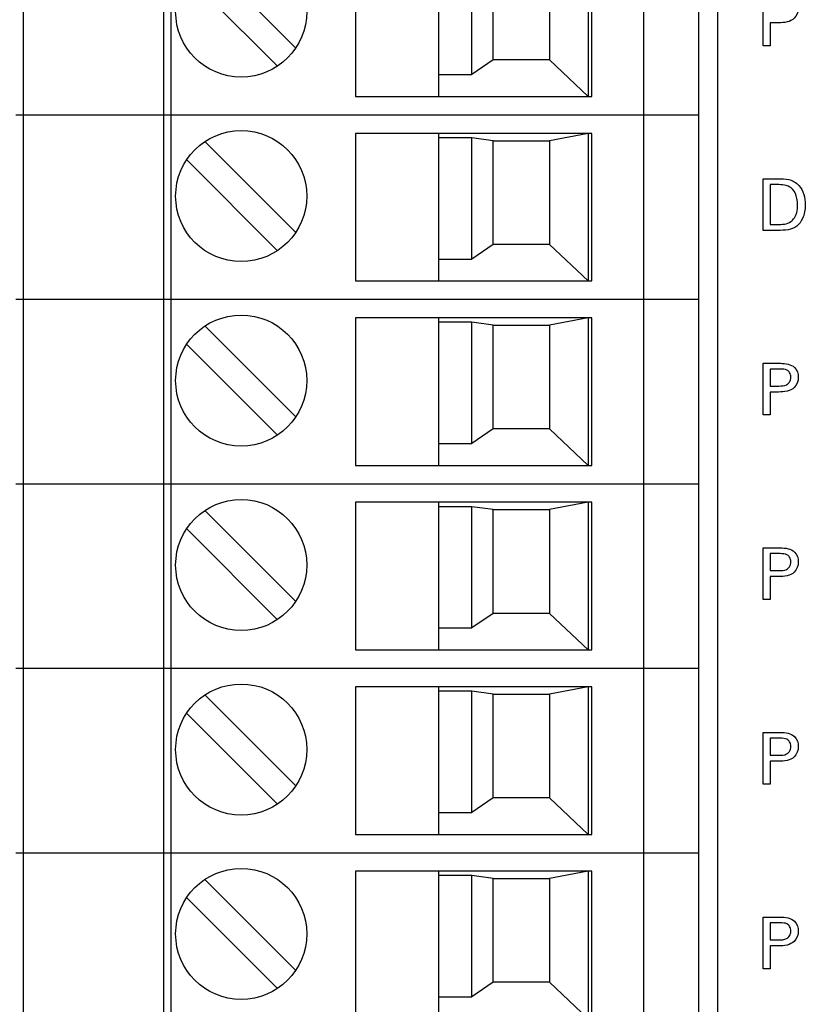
# Model space of a CAD drawing. Header units: inches. Extents: x 0 to 34, y 0 to 22.
# Tile 69 of 119: x 18.1 to 18.9, y 14.3 to 15.3. Entities that reach past the tile are written whole.
import ezdxf

# ---------------------------------------------------------------- set-up
doc = ezdxf.new("R2010")
doc.units = ezdxf.units.IN
doc.header["$LTSCALE"] = 1.87
doc.header["$MEASUREMENT"] = 0
doc.layers.get('0').update_dxf_attribs({"linetype": 'CONTINUOUS'})
doc.layers.add('DATUMCURVES', color=7, linetype='CONTINUOUS')
doc.layers.add('DIMENSIONS', color=7, linetype='CONTINUOUS')
doc.styles.get("Standard").update_dxf_attribs({"font": 'txt', "width": 0.8})
doc.dimstyles.new('DIMSTYLE_1', dxfattribs={"dimtxt": 0.125, "dimasz": 0.18, "dimexe": 0.18, "dimexo": 0.0625, "dimgap": 0.09, "dimtad": 0, "dimtih": 1, "dimtoh": 1, "dimdec": 3, "dimzin": 4, "dimdsep": 46, "dimtxsty": 'STANDARD', "dimblk": '_FILLED', "dimblk1": '_FILLED', "dimblk2": '_FILLED', "dimcen": 0.09, "dimadec": 0, "dimazin": 0, "dimtp": 0.001, "dimtm": 0.001, "dimtfac": 1, "dimtdec": 3, "dimtofl": 0, "dimtmove": 0, "dimatfit": 3, "dimldrblk": '_FILLED', "dimfxl": 1, "dimtolj": 1, "dimtzin": 4, "dimarcsym": 0})

# ---------------------------------------------------------------- blocks, each defined once
blk = doc.blocks.new('_FILLED')
at = {"color": 0, "linetype": 'BYBLOCK'}
blk.add_solid([(0, 0), (-1, 0.1736), (-1, -0.1736)], dxfattribs=at)
blk = doc.blocks.new('*D24')
at = {"layer": 'DIMENSIONS', "color": 2, "linetype": 'CONTINUOUS'}
for p, q in [((18.7996, 16.1229), (20.5474, 16.1229)), ((20.4224, 16.1229), (20.4224, 13.0865)), ((20.4224, 10.1189), (20.4224, 12.8365)), ((18.8587, 10.1189), (20.5474, 10.1189))]:
    blk.add_line(p, q, dxfattribs=at)
at = {"layer": 'DIMENSIONS', "color": 2, "linetype": 'CONTINUOUS', "xscale": 0.18, "yscale": 0.18, "zscale": 0.18}
for p, rotation in [((20.4224, 16.1229), 90), ((20.4224, 10.1189), 270)]:
    blk.add_blockref('_FILLED', p, dxfattribs=dict(at, rotation=rotation))
at = {"layer": 'DIMENSIONS', "color": 2, "linetype": 'CONTINUOUS', "width": 0.8}
for s, p in [('[', (20.3849, 12.899)), (']', (20.9849, 12.899)), ('6.004', (19.7599, 12.899)), ('152.5', (20.4849, 12.899))]:
    blk.add_text(s, height=0.125, dxfattribs=at).set_placement(p)

msp = doc.modelspace()

# ---------------------------------------------------------------- linework, layer by layer
at = {"color": 7, "linetype": 'CONTINUOUS'}
for p, q in [((18.8162, 10.0989), (18.8162, 16.1429)), ((18.0757, 10.1189), (18.0757, 16.1229)), ((18.2253, 16.1229), (18.2253, 10.1189)), ((18.2332, 10.1189), (18.2332, 16.1229)), ((18.7371, 16.1229), (18.7371, 10.1189)), ((18.7962, 10.1189), (18.7962, 16.1229)), ((18.43, 15.4142), (18.43, 15.2567)), ((18.5186, 15.2567), (18.5186, 15.4142)), ((18.6781, 15.4142), (18.6781, 15.2567)), ((18.682, 15.2567), (18.682, 15.4142)), ((18.366, 15.3087), (18.2695, 15.4052)), ((18.5541, 15.2801), (18.5541, 15.4095)), ((18.5768, 15.2957), (18.5768, 15.4063)), ((18.6367, 15.4063), (18.6367, 15.2957)), ((18.3465, 15.2893), (18.25, 15.3857)), ((18.5768, 15.2957), (18.5541, 15.2801)), ((18.6367, 15.2957), (18.5768, 15.2957)), ((18.6781, 15.2567), (18.6367, 15.2957)), ((18.5186, 15.2801), (18.5541, 15.2801)), ((18.43, 15.2567), (18.682, 15.2567)), ((18.0678, 15.237), (18.7962, 15.237)), ((18.682, 15.2173), (18.43, 15.2173)), ((18.43, 15.2173), (18.43, 15.0599)), ((18.5186, 15.0599), (18.5186, 15.2173)), ((18.6781, 15.2173), (18.6367, 15.2095)), ((18.6781, 15.2173), (18.6781, 15.0599)), ((18.682, 15.0599), (18.682, 15.2173)), ((18.366, 15.1118), (18.2695, 15.2083)), ((18.5541, 15.2126), (18.5186, 15.2126)), ((18.5768, 15.2095), (18.5541, 15.2126)), ((18.5541, 15.0832), (18.5541, 15.2126)), ((18.5768, 15.2095), (18.6367, 15.2095)), ((18.5768, 15.0988), (18.5768, 15.2095)), ((18.6367, 15.2095), (18.6367, 15.0988)), ((18.3465, 15.0924), (18.25, 15.1889)), ((18.5768, 15.0988), (18.5541, 15.0832)), ((18.6367, 15.0988), (18.5768, 15.0988)), ((18.6781, 15.0599), (18.6367, 15.0988)), ((18.5186, 15.0832), (18.5541, 15.0832)), ((18.43, 15.0599), (18.682, 15.0599)), ((18.0678, 15.0402), (18.7962, 15.0402)), ((18.682, 15.0205), (18.43, 15.0205)), ((18.43, 15.0205), (18.43, 14.863)), ((18.5186, 14.863), (18.5186, 15.0205)), ((18.5541, 15.0158), (18.5186, 15.0158)), ((18.5768, 15.0126), (18.5541, 15.0158)), ((18.5541, 14.8864), (18.5541, 15.0158)), ((18.6781, 15.0205), (18.6367, 15.0126)), ((18.6781, 15.0205), (18.6781, 14.863)), ((18.682, 14.863), (18.682, 15.0205)), ((18.366, 14.915), (18.2695, 15.0115)), ((18.5768, 15.0126), (18.6367, 15.0126)), ((18.5768, 14.902), (18.5768, 15.0126)), ((18.6367, 15.0126), (18.6367, 14.902)), ((18.3465, 14.8956), (18.25, 14.992)), ((18.5768, 14.902), (18.5541, 14.8864)), ((18.6367, 14.902), (18.5768, 14.902)), ((18.6781, 14.863), (18.6367, 14.902)), ((18.5186, 14.8864), (18.5541, 14.8864)), ((18.43, 14.863), (18.682, 14.863)), ((18.0678, 14.8433), (18.7962, 14.8433)), ((18.366, 14.7181), (18.2695, 14.8146)), ((18.682, 14.8236), (18.43, 14.8236)), ((18.43, 14.8236), (18.43, 14.6662)), ((18.5186, 14.6662), (18.5186, 14.8236)), ((18.5541, 14.8189), (18.5186, 14.8189)), ((18.5768, 14.8158), (18.5541, 14.8189)), ((18.5541, 14.6895), (18.5541, 14.8189)), ((18.5768, 14.8158), (18.6367, 14.8158)), ((18.5768, 14.7051), (18.5768, 14.8158)), ((18.6781, 14.8236), (18.6367, 14.8158)), ((18.6367, 14.8158), (18.6367, 14.7051)), ((18.6781, 14.8236), (18.6781, 14.6662)), ((18.682, 14.6662), (18.682, 14.8236)), ((18.3465, 14.6987), (18.25, 14.7952)), ((18.5768, 14.7051), (18.5541, 14.6895)), ((18.6367, 14.7051), (18.5768, 14.7051)), ((18.6781, 14.6662), (18.6367, 14.7051)), ((18.5186, 14.6895), (18.5541, 14.6895)), ((18.43, 14.6662), (18.682, 14.6662)), ((18.0678, 14.6465), (18.7962, 14.6465)), ((18.682, 14.6268), (18.43, 14.6268)), ((18.43, 14.6268), (18.43, 14.4693)), ((18.5186, 14.4693), (18.5186, 14.6268)), ((18.6781, 14.6268), (18.6367, 14.6189)), ((18.6781, 14.6268), (18.6781, 14.4693)), ((18.682, 14.4693), (18.682, 14.6268)), ((18.366, 14.5213), (18.2695, 14.6178)), ((18.5541, 14.6221), (18.5186, 14.6221)), ((18.5768, 14.6189), (18.5541, 14.6221)), ((18.5541, 14.4927), (18.5541, 14.6221)), ((18.5768, 14.6189), (18.6367, 14.6189)), ((18.5768, 14.5083), (18.5768, 14.6189)), ((18.6367, 14.6189), (18.6367, 14.5083)), ((18.3465, 14.5019), (18.25, 14.5983)), ((18.5768, 14.5083), (18.5541, 14.4927)), ((18.6367, 14.5083), (18.5768, 14.5083)), ((18.6781, 14.4693), (18.6367, 14.5083)), ((18.5186, 14.4927), (18.5541, 14.4927)), ((18.43, 14.4693), (18.682, 14.4693)), ((18.0678, 14.4496), (18.7962, 14.4496)), ((18.682, 14.4299), (18.43, 14.4299)), ((18.43, 14.4299), (18.43, 14.2725)), ((18.5186, 14.2725), (18.5186, 14.4299)), ((18.6781, 14.4299), (18.6367, 14.4221)), ((18.6781, 14.4299), (18.6781, 14.2725)), ((18.682, 14.2725), (18.682, 14.4299)), ((18.366, 14.3244), (18.2695, 14.4209)), ((18.5541, 14.4252), (18.5186, 14.4252)), ((18.5768, 14.4221), (18.5541, 14.4252)), ((18.5541, 14.2958), (18.5541, 14.4252)), ((18.5768, 14.4221), (18.6367, 14.4221)), ((18.5768, 14.3114), (18.5768, 14.4221)), ((18.6367, 14.4221), (18.6367, 14.3114)), ((18.3465, 14.305), (18.25, 14.4015)), ((18.5768, 14.3114), (18.5541, 14.2958)), ((18.6367, 14.3114), (18.5768, 14.3114)), ((18.6781, 14.2725), (18.6367, 14.3114)), ((18.5186, 14.2958), (18.5541, 14.2958))]:
    msp.add_line(p, q, dxfattribs=at)
for centre in [(18.308, 15.3472), (18.308, 15.1504), (18.308, 14.9535), (18.308, 14.7567), (18.308, 14.5598), (18.308, 14.363)]:
    msp.add_circle(centre, 0.0699, dxfattribs=at)
at = {"layer": 'DATUMCURVES', "color": 40, "linetype": 'CONTINUOUS'}
for points, knots in [([(18.8646, 15.3108, 0.8645), (18.8646, 15.3137, 0.8645), (18.8646, 15.3321, 0.8645), (18.8646, 15.3504, 0.8645), (18.8646, 15.366, 0.8645)], [0, 0, 0, 0, 0.15625, 1, 1, 1, 1]), ([(18.883, 15.366, 0.8645), (18.8883, 15.366, 0.8645), (18.8989, 15.3645, 0.8645), (18.9036, 15.3507, 0.8645), (18.8982, 15.3367, 0.8645), (18.8869, 15.3353, 0.8645), (18.8811, 15.3353, 0.8645)], [0, 0, 0, 0, 0.279744, 0.483798, 0.691031, 1, 1, 1, 1]), ([(18.8722, 15.3353, 0.8645), (18.8722, 15.334, 0.8645), (18.8722, 15.3259, 0.8645), (18.8722, 15.3177, 0.8645), (18.8722, 15.3108, 0.8645)], [0, 0, 0, 0, 0.15625, 1, 1, 1, 1]), ([(18.8646, 15.1689, 0.8645), (18.8654, 15.1689, 0.8645), (18.8707, 15.1689, 0.8645), (18.876, 15.1689, 0.8645), (18.8805, 15.1689, 0.8645)], [0, 0, 0, 0, 0.15625, 1, 1, 1, 1]), ([(18.8646, 15.1138, 0.8645), (18.8646, 15.1167, 0.8645), (18.8646, 15.1351, 0.8645), (18.8646, 15.1534, 0.8645), (18.8646, 15.1689, 0.8645)], [0, 0, 0, 0, 0.15625, 1, 1, 1, 1]), ([(18.8722, 15.1626, 0.8645), (18.8722, 15.1604, 0.8645), (18.8722, 15.1462, 0.8645), (18.8722, 15.132, 0.8645), (18.8722, 15.1201, 0.8645)], [0, 0, 0, 0, 0.15625, 1, 1, 1, 1]), ([(18.8805, 15.1689, 0.8645), (18.8844, 15.1689, 0.8645), (18.8925, 15.1691, 0.8645), (18.9067, 15.1609, 0.8645), (18.9108, 15.1431, 0.8645), (18.908, 15.1275, 0.8645), (18.9011, 15.1175, 0.8645), (18.8909, 15.1136, 0.8645), (18.8838, 15.1138, 0.8645), (18.8801, 15.1138, 0.8645)], [0, 0, 0, 0, 0.126367, 0.260533, 0.498792, 0.659782, 0.770314, 0.878603, 1, 1, 1, 1]), ([(18.9014, 15.1406, 0.8645), (18.9014, 15.143, 0.8645), (18.9008, 15.149, 0.8645), (18.8967, 15.1605, 0.8645), (18.8865, 15.1626, 0.8645), (18.8814, 15.1626, 0.8645)], [0, 0, 0, 0, 0.21546, 0.5418, 1, 1, 1, 1]), ([(18.8797, 15.1201, 0.8645), (18.8846, 15.1201, 0.8645), (18.8944, 15.1205, 0.8645), (18.9008, 15.1315, 0.8645), (18.9014, 15.1379, 0.8645), (18.9014, 15.1406, 0.8645)], [0, 0, 0, 0, 0.431606, 0.764956, 1, 1, 1, 1]), ([(18.8801, 15.1138, 0.8645), (18.8793, 15.1138, 0.8645), (18.8741, 15.1138, 0.8645), (18.8689, 15.1138, 0.8645), (18.8646, 15.1138, 0.8645)], [0, 0, 0, 0, 0.15625, 1, 1, 1, 1]), ([(18.8646, 14.9719, 0.8645), (18.8655, 14.9719, 0.8645), (18.8717, 14.9719, 0.8645), (18.8778, 14.9719, 0.8645), (18.883, 14.9719, 0.8645)], [0, 0, 0, 0, 0.15625, 1, 1, 1, 1]), ([(18.8646, 14.9168, 0.8645), (18.8646, 14.9197, 0.8645), (18.8646, 14.9381, 0.8645), (18.8646, 14.9564, 0.8645), (18.8646, 14.9719, 0.8645)], [0, 0, 0, 0, 0.15625, 1, 1, 1, 1]), ([(18.8722, 14.9658, 0.8645), (18.8722, 14.9648, 0.8645), (18.8722, 14.9588, 0.8645), (18.8722, 14.9528, 0.8645), (18.8722, 14.9477, 0.8645)], [0, 0, 0, 0, 0.15625, 1, 1, 1, 1]), ([(18.883, 14.9719, 0.8645), (18.8883, 14.9719, 0.8645), (18.8989, 14.9705, 0.8645), (18.9036, 14.9567, 0.8645), (18.8982, 14.9427, 0.8645), (18.8869, 14.9413, 0.8645), (18.8811, 14.9413, 0.8645)], [0, 0, 0, 0, 0.279747, 0.48383, 0.691048, 1, 1, 1, 1]), ([(18.8813, 14.9477, 0.8645), (18.8841, 14.9477, 0.8645), (18.8885, 14.9478, 0.8645), (18.8935, 14.9519, 0.8645), (18.8943, 14.957, 0.8645), (18.8936, 14.962, 0.8645), (18.8892, 14.9658, 0.8645), (18.8853, 14.9658, 0.8645), (18.8829, 14.9658, 0.8645)], [0, 0, 0, 0, 0.244821, 0.369303, 0.527814, 0.677729, 0.790959, 1, 1, 1, 1]), ([(18.8722, 14.9413, 0.8645), (18.8722, 14.94, 0.8645), (18.8722, 14.9319, 0.8645), (18.8722, 14.9237, 0.8645), (18.8722, 14.9168, 0.8645)], [0, 0, 0, 0, 0.15625, 1, 1, 1, 1]), ([(18.8646, 14.775, 0.8645), (18.8655, 14.775, 0.8645), (18.8717, 14.775, 0.8645), (18.8778, 14.775, 0.8645), (18.883, 14.775, 0.8645)], [0, 0, 0, 0, 0.15625, 1, 1, 1, 1]), ([(18.8646, 14.7198, 0.8645), (18.8646, 14.7227, 0.8645), (18.8646, 14.7411, 0.8645), (18.8646, 14.7594, 0.8645), (18.8646, 14.775, 0.8645)], [0, 0, 0, 0, 0.15625, 1, 1, 1, 1]), ([(18.883, 14.775, 0.8645), (18.8883, 14.775, 0.8645), (18.8989, 14.7735, 0.8645), (18.9036, 14.7597, 0.8645), (18.8982, 14.7457, 0.8645), (18.8869, 14.7443, 0.8645), (18.8811, 14.7443, 0.8645)], [0, 0, 0, 0, 0.279774, 0.483829, 0.691063, 1, 1, 1, 1]), ([(18.8722, 14.7688, 0.8645), (18.8722, 14.7678, 0.8645), (18.8722, 14.7618, 0.8645), (18.8722, 14.7558, 0.8645), (18.8722, 14.7507, 0.8645)], [0, 0, 0, 0, 0.15625, 1, 1, 1, 1]), ([(18.8813, 14.7507, 0.8645), (18.8841, 14.7507, 0.8645), (18.8885, 14.7508, 0.8645), (18.8935, 14.7549, 0.8645), (18.8943, 14.76, 0.8645), (18.8936, 14.765, 0.8645), (18.8892, 14.7688, 0.8645), (18.8853, 14.7688, 0.8645), (18.8829, 14.7688, 0.8645)], [0, 0, 0, 0, 0.244823, 0.369297, 0.527805, 0.677723, 0.790955, 1, 1, 1, 1]), ([(18.8722, 14.7443, 0.8645), (18.8722, 14.743, 0.8645), (18.8722, 14.7349, 0.8645), (18.8722, 14.7267, 0.8645), (18.8722, 14.7198, 0.8645)], [0, 0, 0, 0, 0.15625, 1, 1, 1, 1]), ([(18.8646, 14.578, 0.8645), (18.8655, 14.578, 0.8645), (18.8717, 14.578, 0.8645), (18.8778, 14.578, 0.8645), (18.883, 14.578, 0.8645)], [0, 0, 0, 0, 0.15625, 1, 1, 1, 1]), ([(18.8646, 14.5228, 0.8645), (18.8646, 14.5257, 0.8645), (18.8646, 14.5441, 0.8645), (18.8646, 14.5624, 0.8645), (18.8646, 14.578, 0.8645)], [0, 0, 0, 0, 0.15625, 1, 1, 1, 1]), ([(18.883, 14.578, 0.8645), (18.8883, 14.578, 0.8645), (18.8988, 14.5765, 0.8645), (18.9036, 14.5627, 0.8645), (18.8982, 14.5487, 0.8645), (18.8869, 14.5473, 0.8645), (18.8811, 14.5473, 0.8645)], [0, 0, 0, 0, 0.279774, 0.483713, 0.691063, 1, 1, 1, 1]), ([(18.8722, 14.5718, 0.8645), (18.8722, 14.5708, 0.8645), (18.8722, 14.5648, 0.8645), (18.8722, 14.5588, 0.8645), (18.8722, 14.5537, 0.8645)], [0, 0, 0, 0, 0.15625, 1, 1, 1, 1]), ([(18.8813, 14.5537, 0.8645), (18.8841, 14.5537, 0.8645), (18.8885, 14.5538, 0.8645), (18.8935, 14.5579, 0.8645), (18.8943, 14.563, 0.8645), (18.8936, 14.568, 0.8645), (18.8892, 14.5718, 0.8645), (18.8853, 14.5718, 0.8645), (18.8829, 14.5718, 0.8645)], [0, 0, 0, 0, 0.244827, 0.369341, 0.527963, 0.677767, 0.790958, 1, 1, 1, 1]), ([(18.8722, 14.5473, 0.8645), (18.8722, 14.546, 0.8645), (18.8722, 14.5379, 0.8645), (18.8722, 14.5297, 0.8645), (18.8722, 14.5228, 0.8645)], [0, 0, 0, 0, 0.15625, 1, 1, 1, 1]), ([(18.8646, 14.381, 0.8645), (18.8655, 14.381, 0.8645), (18.8717, 14.381, 0.8645), (18.8778, 14.381, 0.8645), (18.883, 14.381, 0.8645)], [0, 0, 0, 0, 0.15625, 1, 1, 1, 1]), ([(18.8646, 14.3258, 0.8645), (18.8646, 14.3287, 0.8645), (18.8646, 14.3471, 0.8645), (18.8646, 14.3654, 0.8645), (18.8646, 14.381, 0.8645)], [0, 0, 0, 0, 0.15625, 1, 1, 1, 1]), ([(18.8722, 14.3748, 0.8645), (18.8722, 14.3738, 0.8645), (18.8722, 14.3678, 0.8645), (18.8722, 14.3618, 0.8645), (18.8722, 14.3567, 0.8645)], [0, 0, 0, 0, 0.15625, 1, 1, 1, 1]), ([(18.883, 14.381, 0.8645), (18.8883, 14.381, 0.8645), (18.8989, 14.3795, 0.8645), (18.9036, 14.3657, 0.8645), (18.8982, 14.3517, 0.8645), (18.8869, 14.3503, 0.8645), (18.8811, 14.3503, 0.8645)], [0, 0, 0, 0, 0.279722, 0.483759, 0.69109, 1, 1, 1, 1]), ([(18.8813, 14.3567, 0.8645), (18.8841, 14.3567, 0.8645), (18.8885, 14.3568, 0.8645), (18.8935, 14.3609, 0.8645), (18.8943, 14.366, 0.8645), (18.8936, 14.371, 0.8645), (18.8892, 14.3748, 0.8645), (18.8853, 14.3748, 0.8645), (18.8829, 14.3748, 0.8645)], [0, 0, 0, 0, 0.244817, 0.369334, 0.52788, 0.677762, 0.790975, 1, 1, 1, 1]), ([(18.8722, 14.3503, 0.8645), (18.8722, 14.349, 0.8645), (18.8722, 14.3409, 0.8645), (18.8722, 14.3327, 0.8645), (18.8722, 14.3258, 0.8645)], [0, 0, 0, 0, 0.15625, 1, 1, 1, 1])]:
    msp.add_open_spline(points, degree=3, knots=knots, dxfattribs=at)
for points in [[(18.8811, 15.3353, 0.8645), (18.8782, 15.3353, 0.8645), (18.8752, 15.3353, 0.8645), (18.8722, 15.3353, 0.8645)], [(18.8722, 15.3108, 0.8645), (18.8696, 15.3108, 0.8645), (18.8671, 15.3108, 0.8645), (18.8646, 15.3108, 0.8645)], [(18.8814, 15.1626, 0.8645), (18.8783, 15.1626, 0.8645), (18.8752, 15.1626, 0.8645), (18.8722, 15.1626, 0.8645)], [(18.8722, 15.1201, 0.8645), (18.8747, 15.1201, 0.8645), (18.8772, 15.1201, 0.8645), (18.8797, 15.1201, 0.8645)], [(18.8829, 14.9658, 0.8645), (18.8793, 14.9658, 0.8645), (18.8758, 14.9658, 0.8645), (18.8722, 14.9658, 0.8645)], [(18.8722, 14.9477, 0.8645), (18.8752, 14.9477, 0.8645), (18.8783, 14.9477, 0.8645), (18.8813, 14.9477, 0.8645)], [(18.8811, 14.9413, 0.8645), (18.8782, 14.9413, 0.8645), (18.8752, 14.9413, 0.8645), (18.8722, 14.9413, 0.8645)], [(18.8722, 14.9168, 0.8645), (18.8696, 14.9168, 0.8645), (18.8671, 14.9168, 0.8645), (18.8646, 14.9168, 0.8645)], [(18.8829, 14.7688, 0.8645), (18.8793, 14.7688, 0.8645), (18.8758, 14.7688, 0.8645), (18.8722, 14.7688, 0.8645)], [(18.8722, 14.7507, 0.8645), (18.8752, 14.7507, 0.8645), (18.8783, 14.7507, 0.8645), (18.8813, 14.7507, 0.8645)], [(18.8811, 14.7443, 0.8645), (18.8782, 14.7443, 0.8645), (18.8752, 14.7443, 0.8645), (18.8722, 14.7443, 0.8645)], [(18.8722, 14.7198, 0.8645), (18.8696, 14.7198, 0.8645), (18.8671, 14.7198, 0.8645), (18.8646, 14.7198, 0.8645)], [(18.8829, 14.5718, 0.8645), (18.8793, 14.5718, 0.8645), (18.8758, 14.5718, 0.8645), (18.8722, 14.5718, 0.8645)], [(18.8722, 14.5537, 0.8645), (18.8752, 14.5537, 0.8645), (18.8783, 14.5537, 0.8645), (18.8813, 14.5537, 0.8645)], [(18.8811, 14.5473, 0.8645), (18.8782, 14.5473, 0.8645), (18.8752, 14.5473, 0.8645), (18.8722, 14.5473, 0.8645)], [(18.8722, 14.5228, 0.8645), (18.8696, 14.5228, 0.8645), (18.8671, 14.5228, 0.8645), (18.8646, 14.5228, 0.8645)], [(18.8829, 14.3748, 0.8645), (18.8793, 14.3748, 0.8645), (18.8758, 14.3748, 0.8645), (18.8722, 14.3748, 0.8645)], [(18.8722, 14.3567, 0.8645), (18.8752, 14.3567, 0.8645), (18.8783, 14.3567, 0.8645), (18.8813, 14.3567, 0.8645)], [(18.8811, 14.3503, 0.8645), (18.8782, 14.3503, 0.8645), (18.8752, 14.3503, 0.8645), (18.8722, 14.3503, 0.8645)], [(18.8722, 14.3258, 0.8645), (18.8696, 14.3258, 0.8645), (18.8671, 14.3258, 0.8645), (18.8646, 14.3258, 0.8645)]]:
    msp.add_open_spline(points, degree=3, dxfattribs=at)

# ---------------------------------------------------------------- dimensions: what is measured, and where the dimension line sits
at = {"layer": 'DIMENSIONS', "color": 2, "linetype": 'CONTINUOUS'}
dim = msp.add_linear_dim(base=(20.4224, 16.1229), p1=(18.8587, 10.1189), p2=(18.7996, 16.1229), angle=90, dimstyle='DIMSTYLE_1', dxfattribs=at)
dim.commit()
dim.dimension.update_dxf_attribs({"geometry": '*D24', "text_midpoint": (20.4224, 12.9615), "dimtype": 160})

doc.saveas('drawing.dxf')
